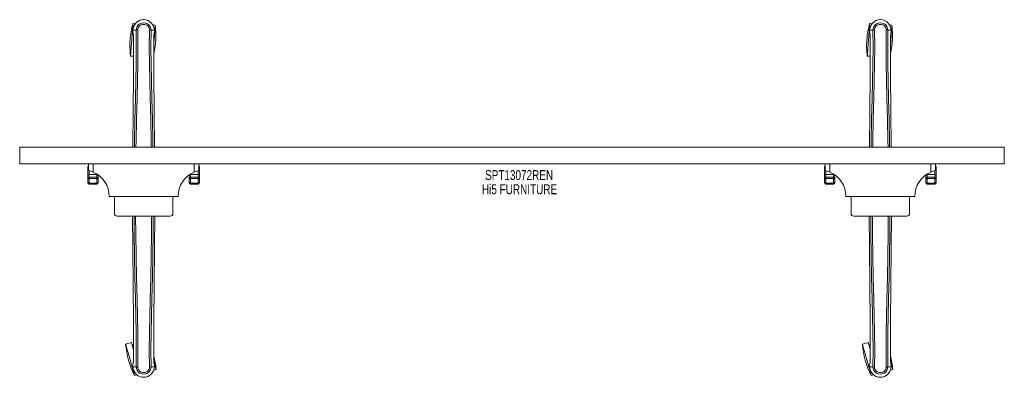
# Model space of a CAD drawing. Header units: inches. Extents: x 8.9 to 80.4, y 25.1 to 51.2.
import ezdxf

# ---------------------------------------------------------------- set-up
doc = ezdxf.new("R2010")
doc.units = ezdxf.units.IN
doc.header["$MEASUREMENT"] = 0
doc.linetypes.add('SLD-Solid', pattern=[0])
doc.layers.add('HI5-SYMBOLTEXT', color=5, linetype='SLD-Solid')
doc.styles.add('SLDTEXTSTYLE0', font='TXT', dxfattribs={"width": 0.75})

# ---------------------------------------------------------------- blocks, each defined once
blk = doc.blocks.new('SW_NOTE_0')
at = {"layer": 'HI5-SYMBOLTEXT', "color": 0, "char_height": 0.72, "attachment_point": 1, "style": 'SLDTEXTSTYLE0'}
for s, insert in [('SPT13072REN', (0, 0.928)), ('Hi5 FURNITURE', (-0.227, -0.107))]:
    blk.add_mtext(s, dxfattribs=dict(at, insert=insert))

msp = doc.modelspace()

# ---------------------------------------------------------------- linework, layer by layer
at = {"color": 7, "linetype": 'SLD-Solid', "lineweight": 15}
for p, q in [((17.318, 50.862), (17.15, 50.874)), ((18.767, 50.756), (18.599, 50.768)), ((70.818, 50.862), (70.65, 50.874)), ((72.267, 50.756), (72.099, 50.768)), ((17.147, 50.381), (17.147, 50.264)), ((17.151, 50.381), (17.147, 50.381)), ((17.147, 50.264), (17.147, 50.26)), ((17.148, 50.381), (17.148, 50.264)), ((17.204, 50.381), (17.151, 50.381)), ((17.227, 50.38), (17.204, 50.381)), ((17.233, 50.38), (17.227, 50.38)), ((17.383, 50.38), (17.233, 50.38)), ((18.47, 50.381), (18.47, 50.38)), ((18.62, 50.38), (18.47, 50.38)), ((18.626, 50.38), (18.62, 50.38)), ((18.649, 50.381), (18.626, 50.38)), ((18.702, 50.381), (18.649, 50.381)), ((18.706, 50.381), (18.702, 50.381)), ((18.704, 50.264), (18.705, 50.381)), ((18.706, 50.381), (18.706, 50.264)), ((18.706, 50.26), (18.706, 50.264)), ((70.647, 50.381), (70.647, 50.264)), ((70.651, 50.381), (70.647, 50.381)), ((70.647, 50.264), (70.647, 50.26)), ((70.648, 50.381), (70.648, 50.264)), ((70.704, 50.381), (70.651, 50.381)), ((70.727, 50.38), (70.704, 50.381)), ((70.733, 50.38), (70.727, 50.38)), ((70.883, 50.38), (70.733, 50.38)), ((71.97, 50.381), (71.97, 50.38)), ((72.12, 50.38), (71.97, 50.38)), ((72.126, 50.38), (72.12, 50.38)), ((72.149, 50.381), (72.126, 50.38)), ((72.202, 50.381), (72.149, 50.381)), ((72.206, 50.381), (72.202, 50.381)), ((72.204, 50.264), (72.205, 50.38)), ((72.206, 50.381), (72.206, 50.264)), ((72.206, 50.26), (72.206, 50.264)), ((17.19, 49.882), (17.19, 49.78)), ((17.191, 49.881), (17.191, 49.779)), ((18.662, 49.792), (18.662, 49.881)), ((18.663, 49.882), (18.663, 49.793)), ((70.69, 49.882), (70.69, 49.78)), ((70.691, 49.881), (70.691, 49.779)), ((72.162, 49.792), (72.162, 49.881)), ((72.163, 49.882), (72.163, 49.793)), ((16.977, 48.506), (17.188, 48.49)), ((70.477, 48.506), (70.688, 48.49)), ((80.426, 41.879), (8.926, 41.879)), ((8.926, 41.879), (8.926, 40.675)), ((80.426, 41.879), (80.426, 40.675)), ((80.426, 40.675), (8.926, 40.675)), ((13.876, 40.292), (13.876, 40.45)), ((13.876, 39.864), (13.876, 40.292)), ((13.926, 40.175), (13.926, 40.675)), ((13.976, 40.163), (13.976, 39.901)), ((14.25, 40.675), (14.25, 40.071)), ((21.603, 40.071), (21.603, 40.675)), ((21.876, 39.901), (21.876, 40.162)), ((21.926, 40.675), (21.926, 40.175)), ((21.976, 40.45), (21.976, 40.292)), ((21.976, 40.292), (21.976, 39.864)), ((67.376, 40.292), (67.376, 40.45)), ((67.376, 39.864), (67.376, 40.292)), ((67.426, 40.175), (67.426, 40.675)), ((67.476, 40.163), (67.476, 39.901)), ((67.75, 40.675), (67.75, 40.071)), ((75.103, 40.071), (75.103, 40.675)), ((75.376, 39.901), (75.376, 40.162)), ((75.426, 40.675), (75.426, 40.175)), ((75.476, 40.45), (75.476, 40.292)), ((75.476, 40.292), (75.476, 39.864)), ((13.876, 39.595), (13.876, 39.864)), ((13.876, 39.511), (13.876, 39.595)), ((13.876, 39.324), (13.876, 39.511)), ((13.976, 39.901), (13.976, 39.692)), ((13.976, 39.901), (14.526, 39.901)), ((13.976, 39.692), (13.976, 39.608)), ((13.976, 39.692), (14.526, 39.692)), ((13.976, 39.608), (13.976, 39.264)), ((13.976, 39.608), (14.526, 39.608)), ((14.526, 39.901), (14.526, 39.927)), ((14.526, 39.692), (14.526, 39.901)), ((14.526, 39.608), (14.526, 39.692)), ((14.526, 39.264), (14.526, 39.608)), ((14.626, 39.86), (14.626, 39.595)), ((14.626, 39.595), (14.626, 39.511)), ((14.626, 39.511), (14.626, 39.324)), ((21.226, 39.595), (21.226, 39.86)), ((21.226, 39.511), (21.226, 39.595)), ((21.226, 39.324), (21.226, 39.511)), ((21.326, 39.927), (21.326, 39.901)), ((21.326, 39.901), (21.326, 39.692)), ((21.326, 39.901), (21.876, 39.901)), ((21.326, 39.692), (21.326, 39.608)), ((21.876, 39.692), (21.326, 39.692)), ((21.326, 39.608), (21.326, 39.264)), ((21.876, 39.608), (21.326, 39.608)), ((21.876, 39.692), (21.876, 39.901)), ((21.876, 39.608), (21.876, 39.692)), ((21.876, 39.264), (21.876, 39.608)), ((21.976, 39.864), (21.976, 39.595)), ((21.976, 39.595), (21.976, 39.511)), ((21.976, 39.511), (21.976, 39.324)), ((67.376, 39.595), (67.376, 39.864)), ((67.376, 39.511), (67.376, 39.595)), ((67.376, 39.324), (67.376, 39.511)), ((67.476, 39.901), (67.476, 39.692)), ((67.476, 39.901), (68.026, 39.901)), ((67.476, 39.692), (67.476, 39.608)), ((67.476, 39.692), (68.026, 39.692)), ((67.476, 39.608), (67.476, 39.264)), ((67.476, 39.608), (68.026, 39.608)), ((68.026, 39.901), (68.026, 39.927)), ((68.026, 39.692), (68.026, 39.901)), ((68.026, 39.608), (68.026, 39.692)), ((68.026, 39.264), (68.026, 39.608)), ((68.126, 39.86), (68.126, 39.595)), ((68.126, 39.595), (68.126, 39.511)), ((68.126, 39.511), (68.126, 39.324)), ((74.726, 39.595), (74.726, 39.86)), ((74.726, 39.511), (74.726, 39.595)), ((74.726, 39.324), (74.726, 39.511)), ((74.826, 39.927), (74.826, 39.901)), ((74.826, 39.901), (74.826, 39.692)), ((74.826, 39.901), (75.376, 39.901)), ((74.826, 39.692), (74.826, 39.608)), ((75.376, 39.692), (74.826, 39.692)), ((74.826, 39.608), (74.826, 39.264)), ((75.376, 39.608), (74.826, 39.608)), ((75.376, 39.692), (75.376, 39.901)), ((75.376, 39.608), (75.376, 39.692)), ((75.376, 39.264), (75.376, 39.608)), ((75.476, 39.864), (75.476, 39.595)), ((75.476, 39.595), (75.476, 39.511)), ((75.476, 39.511), (75.476, 39.324)), ((13.976, 39.264), (14.526, 39.264)), ((13.976, 39.264), (13.976, 39.198)), ((13.976, 39.198), (14.526, 39.198)), ((14.526, 39.198), (14.526, 39.264)), ((21.326, 39.264), (21.876, 39.264)), ((21.326, 39.264), (21.326, 39.198)), ((21.326, 39.198), (21.876, 39.198)), ((21.876, 39.198), (21.876, 39.264)), ((67.476, 39.264), (68.026, 39.264)), ((67.476, 39.264), (67.476, 39.198)), ((67.476, 39.198), (68.026, 39.198)), ((68.026, 39.198), (68.026, 39.264)), ((74.826, 39.264), (75.376, 39.264)), ((74.826, 39.264), (74.826, 39.198)), ((74.826, 39.198), (75.376, 39.198)), ((75.376, 39.198), (75.376, 39.264)), ((20.426, 38.3), (15.426, 38.3)), ((15.801, 37.062), (15.801, 38.3)), ((20.051, 37.062), (20.051, 38.3)), ((73.926, 38.3), (68.926, 38.3)), ((69.301, 37.062), (69.301, 38.3)), ((73.551, 37.062), (73.551, 38.3)), ((19.851, 36.862), (16.001, 36.862)), ((73.351, 36.862), (69.501, 36.862)), ((17.037, 27.683), (16.621, 27.565)), ((17.189, 27.531), (17.149, 27.519)), ((70.537, 27.683), (70.121, 27.565)), ((70.689, 27.531), (70.649, 27.519)), ((17.19, 26.418), (17.19, 26.507)), ((17.191, 26.507), (17.191, 26.419)), ((18.662, 26.419), (18.662, 26.52)), ((18.663, 26.418), (18.663, 26.52)), ((70.69, 26.418), (70.69, 26.507)), ((70.691, 26.507), (70.691, 26.419)), ((72.162, 26.419), (72.162, 26.52)), ((72.163, 26.418), (72.163, 26.52)), ((17.147, 26.04), (17.147, 26.036)), ((17.147, 25.919), (17.147, 26.036)), ((17.147, 25.919), (17.151, 25.919)), ((17.148, 26.036), (17.148, 25.919)), ((17.151, 25.919), (17.204, 25.919)), ((17.204, 25.919), (17.227, 25.919)), ((17.227, 25.919), (17.233, 25.919)), ((17.233, 25.919), (17.383, 25.919)), ((17.383, 25.919), (17.383, 25.919)), ((18.47, 25.919), (18.62, 25.919)), ((18.62, 25.919), (18.626, 25.919)), ((18.626, 25.919), (18.649, 25.919)), ((18.649, 25.919), (18.702, 25.919)), ((18.702, 25.919), (18.706, 25.919)), ((18.705, 25.919), (18.704, 26.036)), ((18.706, 26.036), (18.706, 26.04)), ((18.706, 25.919), (18.706, 26.036)), ((70.647, 26.04), (70.647, 26.036)), ((70.647, 25.919), (70.647, 26.036)), ((70.647, 25.919), (70.651, 25.919)), ((70.648, 26.036), (70.648, 25.919)), ((70.651, 25.919), (70.704, 25.919)), ((70.704, 25.919), (70.727, 25.919)), ((70.727, 25.919), (70.733, 25.919)), ((70.733, 25.919), (70.883, 25.919)), ((70.883, 25.919), (70.883, 25.919)), ((71.97, 25.919), (72.12, 25.919)), ((72.12, 25.919), (72.126, 25.919)), ((72.126, 25.919), (72.149, 25.919)), ((72.149, 25.919), (72.202, 25.919)), ((72.202, 25.919), (72.206, 25.919)), ((72.205, 25.919), (72.204, 26.036)), ((72.206, 26.036), (72.206, 26.04)), ((72.206, 25.919), (72.206, 26.036)), ((17.267, 25.279), (17.429, 25.325)), ((18.665, 25.675), (18.827, 25.721)), ((70.767, 25.279), (70.929, 25.325)), ((72.165, 25.675), (72.327, 25.721))]:
    msp.add_line(p, q, dxfattribs=at)
at = {"color": 7, "linetype": 'SLD-Solid', "lineweight": 15, "flags": 128}
for points in [[(17.15, 50.874), (17.15, 50.867), (17.148, 50.847), (17.146, 50.812), (17.142, 50.765), (17.138, 50.705), (17.133, 50.633), (17.127, 50.55), (17.12, 50.457), (17.112, 50.355), (17.104, 50.245), (17.096, 50.128), (17.087, 50.007), (17.078, 49.882), (17.068, 49.754), (17.059, 49.626), (17.05, 49.498), (17.04, 49.373), (17.031, 49.252), (17.023, 49.135), (17.015, 49.025), (17.007, 48.923), (17.001, 48.83), (16.995, 48.747), (16.989, 48.675), (16.985, 48.615), (16.981, 48.568), (16.979, 48.533), (16.977, 48.513), (16.977, 48.506), (16.977, 48.506)], [(17.501, 50.41), (17.506, 50.488), (17.529, 50.564), (17.568, 50.634), (17.622, 50.695), (17.688, 50.744), (17.762, 50.781), (17.843, 50.803), (17.926, 50.81), (18.01, 50.803), (18.091, 50.781), (18.165, 50.744), (18.231, 50.695), (18.285, 50.634), (18.324, 50.564), (18.347, 50.488), (18.352, 50.41)], [(70.65, 50.874), (70.65, 50.867), (70.648, 50.847), (70.646, 50.812), (70.642, 50.765), (70.638, 50.705), (70.633, 50.633), (70.627, 50.55), (70.62, 50.457), (70.612, 50.355), (70.604, 50.245), (70.596, 50.128), (70.587, 50.007), (70.578, 49.882), (70.568, 49.754), (70.559, 49.626), (70.55, 49.498), (70.54, 49.373), (70.531, 49.252), (70.523, 49.135), (70.515, 49.025), (70.507, 48.923), (70.501, 48.83), (70.495, 48.747), (70.489, 48.675), (70.485, 48.615), (70.481, 48.568), (70.479, 48.533), (70.477, 48.513), (70.477, 48.506), (70.477, 48.506)], [(71.001, 50.41), (71.006, 50.488), (71.029, 50.564), (71.068, 50.634), (71.122, 50.695), (71.188, 50.744), (71.262, 50.781), (71.343, 50.803), (71.426, 50.81), (71.51, 50.803), (71.591, 50.781), (71.665, 50.744), (71.731, 50.695), (71.785, 50.634), (71.824, 50.564), (71.847, 50.488), (71.852, 50.41)], [(17.147, 50.264), (17.16, 50.169), (17.176, 50.094)], [(17.147, 50.26), (17.159, 50.172), (17.178, 50.083)], [(17.176, 50.094), (17.176, 50.088), (17.178, 50.083)], [(17.258, 41.879), (17.263, 42.282), (17.293, 43.868), (17.331, 45.451), (17.36, 46.691), (17.384, 47.927), (17.394, 49.157), (17.383, 50.38)], [(17.368, 41.879), (17.374, 42.329), (17.407, 43.911), (17.448, 45.49), (17.479, 46.727), (17.503, 47.96), (17.513, 49.189), (17.501, 50.41)], [(18.484, 41.879), (18.479, 42.328), (18.446, 43.911), (18.405, 45.49), (18.374, 46.727), (18.349, 47.96), (18.34, 49.188), (18.352, 50.41)], [(18.595, 41.879), (18.59, 42.282), (18.56, 43.868), (18.522, 45.451), (18.492, 46.691), (18.469, 47.927), (18.459, 49.157), (18.47, 50.38)], [(18.767, 50.756), (18.767, 50.749), (18.765, 50.728), (18.763, 50.694), (18.759, 50.646), (18.755, 50.586), (18.749, 50.514), (18.743, 50.431), (18.737, 50.338), (18.729, 50.236), (18.721, 50.126), (18.712, 50.01), (18.704, 49.888), (18.694, 49.763), (18.685, 49.636), (18.676, 49.507), (18.666, 49.38), (18.664, 49.342)], [(18.675, 50.083), (18.692, 50.161), (18.706, 50.26)], [(18.675, 50.083), (18.677, 50.088), (18.677, 50.094)], [(18.706, 50.264), (18.693, 50.169), (18.677, 50.094)], [(70.647, 50.264), (70.66, 50.169), (70.676, 50.094)], [(70.647, 50.26), (70.659, 50.172), (70.678, 50.083)], [(70.676, 50.094), (70.676, 50.088), (70.678, 50.083)], [(70.758, 41.879), (70.763, 42.282), (70.793, 43.868), (70.831, 45.451), (70.86, 46.691), (70.884, 47.927), (70.894, 49.157), (70.883, 50.38)], [(70.868, 41.879), (70.874, 42.329), (70.907, 43.911), (70.948, 45.49), (70.979, 46.727), (71.003, 47.96), (71.013, 49.189), (71.001, 50.41)], [(71.984, 41.879), (71.979, 42.328), (71.946, 43.911), (71.905, 45.49), (71.874, 46.727), (71.849, 47.96), (71.84, 49.188), (71.852, 50.41)], [(72.095, 41.879), (72.09, 42.282), (72.06, 43.868), (72.022, 45.451), (71.992, 46.691), (71.969, 47.927), (71.959, 49.157), (71.97, 50.38)], [(72.267, 50.756), (72.267, 50.749), (72.265, 50.728), (72.263, 50.694), (72.259, 50.646), (72.255, 50.586), (72.249, 50.514), (72.243, 50.431), (72.237, 50.338), (72.229, 50.236), (72.221, 50.126), (72.212, 50.01), (72.204, 49.888), (72.194, 49.763), (72.185, 49.636), (72.176, 49.507), (72.166, 49.38), (72.164, 49.342)], [(72.175, 50.083), (72.192, 50.161), (72.206, 50.26)], [(72.175, 50.083), (72.177, 50.088), (72.177, 50.094)], [(72.206, 50.264), (72.193, 50.169), (72.177, 50.094)], [(17.19, 49.78), (17.187, 47.163), (17.17, 44.447), (17.147, 41.879)], [(17.19, 49.882), (17.189, 49.881), (17.19, 49.881), (17.191, 49.881)], [(18.662, 49.881), (18.663, 49.881), (18.663, 49.881), (18.663, 49.882)], [(18.663, 49.793), (18.666, 47.164), (18.683, 44.446), (18.706, 41.879)], [(70.69, 49.78), (70.687, 47.163), (70.67, 44.447), (70.647, 41.879)], [(70.69, 49.882), (70.689, 49.881), (70.69, 49.881), (70.691, 49.881)], [(72.162, 49.881), (72.163, 49.881), (72.163, 49.881), (72.163, 49.882)], [(72.163, 49.793), (72.166, 47.164), (72.183, 44.446), (72.206, 41.879)], [(13.926, 40.324), (13.921, 40.322), (13.906, 40.318), (13.893, 40.312), (13.884, 40.306), (13.878, 40.299), (13.876, 40.292)], [(21.976, 40.292), (21.975, 40.299), (21.969, 40.306), (21.96, 40.312), (21.947, 40.318), (21.932, 40.322), (21.926, 40.324)], [(67.426, 40.324), (67.421, 40.322), (67.406, 40.318), (67.393, 40.312), (67.384, 40.306), (67.378, 40.299), (67.376, 40.292)], [(75.476, 40.292), (75.475, 40.299), (75.469, 40.306), (75.46, 40.312), (75.447, 40.318), (75.432, 40.322), (75.426, 40.324)], [(13.976, 39.901), (13.957, 39.901), (13.938, 39.898), (13.921, 39.895), (13.906, 39.89), (13.893, 39.885), (13.884, 39.879), (13.878, 39.872), (13.876, 39.864)], [(21.976, 39.864), (21.975, 39.872), (21.969, 39.879), (21.96, 39.885), (21.947, 39.89), (21.932, 39.895), (21.915, 39.898), (21.896, 39.901), (21.876, 39.901)], [(67.476, 39.901), (67.457, 39.901), (67.438, 39.898), (67.421, 39.895), (67.406, 39.89), (67.393, 39.885), (67.384, 39.879), (67.378, 39.872), (67.376, 39.864)], [(75.476, 39.864), (75.475, 39.872), (75.469, 39.879), (75.46, 39.885), (75.447, 39.89), (75.432, 39.895), (75.415, 39.898), (75.396, 39.901), (75.376, 39.901)], [(13.876, 39.324), (13.876, 39.324), (13.876, 39.324), (13.876, 39.323), (13.876, 39.322), (13.877, 39.321), (13.877, 39.317), (13.879, 39.311), (13.891, 39.294), (13.904, 39.284), (13.906, 39.282), (13.934, 39.27), (13.95, 39.266), (13.97, 39.264), (13.976, 39.264)], [(14.526, 39.264), (14.533, 39.264), (14.552, 39.266), (14.569, 39.27), (14.597, 39.282), (14.599, 39.284), (14.612, 39.294), (14.624, 39.311), (14.626, 39.317), (14.626, 39.321), (14.626, 39.322), (14.626, 39.323), (14.626, 39.324), (14.626, 39.324), (14.626, 39.324)], [(21.226, 39.324), (21.226, 39.324), (21.226, 39.324), (21.226, 39.323), (21.226, 39.322), (21.227, 39.321), (21.227, 39.317), (21.229, 39.311), (21.241, 39.294), (21.254, 39.284), (21.256, 39.282), (21.284, 39.27), (21.3, 39.266), (21.32, 39.264), (21.326, 39.264)], [(21.876, 39.264), (21.883, 39.264), (21.902, 39.266), (21.919, 39.27), (21.947, 39.282), (21.949, 39.284), (21.962, 39.294), (21.974, 39.311), (21.976, 39.317), (21.976, 39.321), (21.976, 39.322), (21.976, 39.323), (21.976, 39.324), (21.976, 39.324), (21.976, 39.324)], [(67.376, 39.324), (67.376, 39.324), (67.376, 39.324), (67.376, 39.323), (67.376, 39.322), (67.377, 39.321), (67.377, 39.317), (67.379, 39.311), (67.391, 39.294), (67.404, 39.284), (67.406, 39.282), (67.434, 39.27), (67.45, 39.266), (67.47, 39.264), (67.476, 39.264)], [(68.026, 39.264), (68.033, 39.264), (68.052, 39.266), (68.069, 39.27), (68.097, 39.282), (68.099, 39.284), (68.112, 39.294), (68.124, 39.311), (68.126, 39.317), (68.126, 39.321), (68.126, 39.322), (68.126, 39.323), (68.126, 39.324), (68.126, 39.324), (68.126, 39.324)], [(74.726, 39.324), (74.726, 39.324), (74.726, 39.324), (74.726, 39.323), (74.726, 39.322), (74.727, 39.321), (74.727, 39.317), (74.729, 39.311), (74.741, 39.294), (74.754, 39.284), (74.756, 39.282), (74.784, 39.27), (74.8, 39.266), (74.82, 39.264), (74.826, 39.264)], [(75.376, 39.264), (75.383, 39.264), (75.402, 39.266), (75.419, 39.27), (75.447, 39.282), (75.449, 39.284), (75.462, 39.294), (75.474, 39.311), (75.476, 39.317), (75.476, 39.321), (75.476, 39.322), (75.476, 39.323), (75.476, 39.324), (75.476, 39.324), (75.476, 39.324)], [(17.19, 26.507), (17.187, 29.135), (17.17, 31.854), (17.145, 34.572), (17.124, 36.862)], [(17.24, 36.862), (17.244, 35.607), (17.263, 34.018), (17.293, 32.431), (17.331, 30.849), (17.36, 29.609), (17.384, 28.373), (17.394, 27.143), (17.383, 25.919)], [(17.348, 36.862), (17.354, 35.556), (17.374, 33.971), (17.407, 32.389), (17.448, 30.81), (17.479, 29.573), (17.503, 28.339), (17.513, 27.111), (17.501, 25.889)], [(18.504, 36.862), (18.499, 35.556), (18.479, 33.971), (18.446, 32.389), (18.405, 30.81), (18.374, 29.573), (18.349, 28.339), (18.34, 27.111), (18.352, 25.889)], [(18.613, 36.862), (18.609, 35.607), (18.59, 34.018), (18.56, 32.431), (18.522, 30.849), (18.492, 29.609), (18.469, 28.373), (18.459, 27.143), (18.47, 25.919)], [(18.663, 26.52), (18.666, 29.136), (18.683, 31.852), (18.708, 34.574), (18.729, 36.862)], [(70.69, 26.507), (70.687, 29.135), (70.67, 31.854), (70.645, 34.572), (70.624, 36.862)], [(70.74, 36.862), (70.744, 35.607), (70.763, 34.018), (70.793, 32.431), (70.831, 30.849), (70.86, 29.609), (70.884, 28.373), (70.894, 27.143), (70.883, 25.919)], [(70.848, 36.862), (70.854, 35.556), (70.874, 33.971), (70.907, 32.389), (70.948, 30.81), (70.979, 29.573), (71.003, 28.339), (71.013, 27.111), (71.001, 25.889)], [(72.004, 36.862), (71.999, 35.556), (71.979, 33.971), (71.946, 32.389), (71.905, 30.81), (71.874, 29.573), (71.849, 28.339), (71.84, 27.111), (71.852, 25.889)], [(72.113, 36.862), (72.109, 35.607), (72.09, 34.018), (72.06, 32.431), (72.022, 30.849), (71.992, 29.609), (71.969, 28.373), (71.959, 27.143), (71.97, 25.919)], [(72.163, 26.52), (72.166, 29.136), (72.183, 31.852), (72.208, 34.574), (72.229, 36.862)], [(17.267, 25.279), (17.265, 25.286), (17.259, 25.306), (17.25, 25.339), (17.237, 25.385), (17.221, 25.443), (17.201, 25.512), (17.178, 25.593), (17.153, 25.682), (17.125, 25.781), (17.095, 25.887), (17.063, 25.999), (17.03, 26.116), (16.996, 26.237), (16.961, 26.36), (16.926, 26.484), (16.891, 26.607), (16.857, 26.728), (16.824, 26.845), (16.792, 26.957), (16.762, 27.063), (16.735, 27.162), (16.709, 27.252), (16.687, 27.332), (16.667, 27.401), (16.651, 27.459), (16.638, 27.505), (16.628, 27.538), (16.623, 27.558), (16.621, 27.565)], [(17.189, 27.147), (17.179, 27.181), (17.151, 27.28), (17.126, 27.37), (17.103, 27.45), (17.084, 27.519), (17.067, 27.577), (17.054, 27.623), (17.045, 27.656), (17.039, 27.676), (17.037, 27.683)], [(17.188, 27.38), (17.174, 27.428), (17.162, 27.471), (17.154, 27.5), (17.149, 27.516), (17.149, 27.519)], [(70.767, 25.279), (70.765, 25.286), (70.759, 25.306), (70.75, 25.339), (70.737, 25.385), (70.721, 25.443), (70.701, 25.512), (70.678, 25.593), (70.653, 25.682), (70.625, 25.781), (70.595, 25.887), (70.563, 25.999), (70.53, 26.116), (70.496, 26.237), (70.461, 26.36), (70.426, 26.484), (70.391, 26.607), (70.357, 26.728), (70.324, 26.845), (70.292, 26.957), (70.262, 27.063), (70.235, 27.162), (70.209, 27.252), (70.187, 27.332), (70.167, 27.401), (70.151, 27.459), (70.138, 27.505), (70.128, 27.538), (70.123, 27.558), (70.121, 27.565)], [(70.689, 27.147), (70.679, 27.181), (70.651, 27.28), (70.626, 27.37), (70.603, 27.45), (70.584, 27.519), (70.567, 27.577), (70.554, 27.623), (70.545, 27.656), (70.539, 27.676), (70.537, 27.683)], [(70.688, 27.38), (70.674, 27.428), (70.662, 27.471), (70.654, 27.5), (70.649, 27.516), (70.649, 27.519)], [(17.178, 26.217), (17.161, 26.138), (17.147, 26.04)], [(17.147, 26.036), (17.16, 26.131), (17.176, 26.206)], [(17.178, 26.217), (17.176, 26.211), (17.176, 26.206)], [(17.191, 26.419), (17.19, 26.418), (17.189, 26.418), (17.19, 26.418)], [(18.352, 25.889), (18.347, 25.811), (18.324, 25.736), (18.285, 25.666), (18.231, 25.605), (18.165, 25.555), (18.091, 25.519), (18.01, 25.497), (17.926, 25.489), (17.843, 25.497), (17.762, 25.519), (17.688, 25.555), (17.622, 25.605), (17.568, 25.666), (17.529, 25.736), (17.506, 25.811), (17.501, 25.889)], [(18.663, 26.418), (18.663, 26.418), (18.663, 26.418), (18.662, 26.419)], [(18.827, 25.721), (18.825, 25.727), (18.819, 25.747), (18.81, 25.78), (18.797, 25.826), (18.781, 25.884), (18.761, 25.954), (18.738, 26.034), (18.713, 26.123), (18.685, 26.222), (18.67, 26.276)], [(18.677, 26.206), (18.677, 26.211), (18.675, 26.217)], [(18.706, 26.04), (18.694, 26.128), (18.675, 26.217)], [(18.706, 26.036), (18.693, 26.131), (18.677, 26.206)], [(70.678, 26.217), (70.661, 26.138), (70.647, 26.04)], [(70.647, 26.036), (70.66, 26.131), (70.676, 26.206)], [(70.678, 26.217), (70.676, 26.211), (70.676, 26.206)], [(70.691, 26.419), (70.69, 26.418), (70.689, 26.418), (70.69, 26.418)], [(71.852, 25.889), (71.847, 25.811), (71.824, 25.736), (71.785, 25.666), (71.731, 25.605), (71.665, 25.555), (71.591, 25.519), (71.51, 25.497), (71.426, 25.489), (71.343, 25.497), (71.262, 25.519), (71.188, 25.555), (71.122, 25.605), (71.068, 25.666), (71.029, 25.736), (71.006, 25.811), (71.001, 25.889)], [(72.163, 26.418), (72.163, 26.418), (72.163, 26.418), (72.162, 26.419)], [(72.327, 25.721), (72.325, 25.727), (72.319, 25.747), (72.31, 25.78), (72.297, 25.826), (72.281, 25.884), (72.261, 25.954), (72.238, 26.034), (72.213, 26.123), (72.185, 26.222), (72.17, 26.276)], [(72.177, 26.206), (72.177, 26.211), (72.175, 26.217)], [(72.206, 26.04), (72.194, 26.128), (72.175, 26.217)], [(72.206, 26.036), (72.193, 26.131), (72.177, 26.206)]]:
    msp.add_lwpolyline(points, dxfattribs=at)
at = {"color": 7, "linetype": 'SLD-Solid', "lineweight": 15}
for centre, radius, start, end in [((22.958, 49.258), 6.029, 164.44794, 175.808), ((17.926, 50.374), 0.78, 0, 179.4852), ((17.926, 50.374), 0.78, 0.52882, 179.47118), ((17.926, 50.386), 0.543, 359.36601, 180.63399), ((76.458, 49.258), 6.029, 164.44794, 175.808), ((71.426, 50.374), 0.78, 0, 179.4852), ((71.426, 50.374), 0.78, 0.52882, 179.47118), ((71.426, 50.386), 0.543, 359.36607, 180.63393), ((17.177, 50.264), 0.03, 180.21777, 185.27383), ((15.989, 49.91), 1.202, 358.65636, 8.81438), ((17.5, 50.169), 0.242, 89.73537, 118.82496), ((18.351, 50.161), 0.249, 61.70478, 89.86263), ((19.865, 49.91), 1.202, 171.18693, 181.34265), ((12.786, 50.004), 6.029, 347.44873, 7.16806), ((70.677, 50.264), 0.03, 180.21777, 185.27383), ((69.488, 49.91), 1.202, 358.65645, 8.81365), ((71, 50.169), 0.242, 89.73566, 118.8244), ((71.851, 50.161), 0.249, 61.70588, 89.86181), ((73.364, 49.91), 1.202, 171.18486, 181.34251), ((66.286, 50.004), 6.029, 347.44873, 7.16806), ((22.958, 49.258), 6.029, 175.808, 187.16806), ((76.458, 49.258), 6.029, 175.808, 187.16806), ((13.976, 40.45), 0.1, 120, 180), ((13.504, 38.297), 1.925, 67.17694, 77.31162), ((13.504, 38.299), 1.923, 0.01329, 67.15568), ((22.349, 38.299), 1.923, 112.85339, 179.97762), ((22.348, 38.3), 1.922, 102.68045, 112.83099), ((21.876, 40.45), 0.1, 0, 60), ((67.476, 40.45), 0.1, 120, 180), ((67.004, 38.297), 1.925, 67.1764, 77.3118), ((67.004, 38.299), 1.923, 0.01356, 67.15562), ((75.849, 38.299), 1.923, 112.85327, 179.97776), ((75.848, 38.3), 1.922, 102.67998, 112.83134), ((75.376, 40.45), 0.1, 0, 60), ((13.975, 39.593), 0.0984, 89.03007, 178.99571), ((13.975, 39.51), 0.0982, 88.93587, 179.31151), ((14.527, 39.654), 0.247, 79.23353, 90.22631), ((14.528, 39.593), 0.0983, 1.00293, 90.97062), ((14.528, 39.51), 0.0982, 0.68821, 91.06374), ((21.325, 39.593), 0.0983, 89.03006, 178.99639), ((21.325, 39.51), 0.0982, 88.93123, 179.31682), ((21.325, 39.654), 0.247, 89.77402, 100.76614), ((21.878, 39.593), 0.0983, 1.00361, 90.96994), ((21.878, 39.51), 0.0982, 0.68293, 91.06903), ((67.475, 39.593), 0.0984, 89.03084, 178.99561), ((67.475, 39.51), 0.0982, 88.91693, 179.33112), ((68.027, 39.654), 0.247, 79.23275, 90.22683), ((68.028, 39.593), 0.0984, 1.00439, 90.96916), ((68.028, 39.51), 0.0982, 0.66888, 91.08307), ((74.825, 39.593), 0.0984, 89.03084, 178.99561), ((74.825, 39.51), 0.0982, 88.95719, 179.29086), ((74.825, 39.654), 0.247, 89.77366, 100.76676), ((75.378, 39.593), 0.0983, 1.00284, 90.97071), ((75.378, 39.51), 0.0982, 0.66888, 91.08307), ((13.996, 39.317), 0.119, 176.68442, 260.76419), ((14.507, 39.317), 0.119, 279.21887, 3.33318), ((21.346, 39.317), 0.119, 176.66733, 260.78062), ((21.857, 39.317), 0.119, 279.21926, 3.33278), ((67.496, 39.317), 0.119, 176.70083, 260.74712), ((68.007, 39.317), 0.119, 279.25288, 3.29917), ((74.846, 39.317), 0.119, 176.70083, 260.74712), ((75.357, 39.317), 0.119, 279.18652, 3.36552), ((16.001, 37.062), 0.2, 180, 270), ((19.851, 37.062), 0.2, 270, 0), ((69.501, 37.062), 0.2, 180, 270), ((73.351, 37.062), 0.2, 270, 0), ((22.631, 28.03), 6.029, 184.42958, 207.14969), ((76.131, 28.03), 6.029, 184.42958, 207.14969), ((12.816, 25.255), 6.029, 4.42958, 13.96119), ((66.316, 25.255), 6.029, 4.42958, 13.96119), ((17.926, 25.926), 0.78, 180, 359.4852), ((17.926, 25.926), 0.78, 180.52882, 359.47118), ((15.988, 26.39), 1.202, 351.18721, 1.34207), ((17.501, 26.138), 0.249, 241.70431, 269.86256), ((17.926, 25.913), 0.543, 179.36597, 0.63403), ((18.353, 26.131), 0.242, 269.7375, 298.82336), ((19.864, 26.39), 1.202, 178.65656, 188.81384), ((18.676, 26.035), 0.03, 0.21777, 5.27383), ((71.426, 25.926), 0.78, 180, 359.4852), ((71.426, 25.926), 0.78, 180.52882, 359.47118), ((69.488, 26.39), 1.202, 351.18794, 1.34197), ((71.001, 26.138), 0.249, 241.70346, 269.8626), ((71.426, 25.913), 0.543, 179.36607, 0.63393), ((71.853, 26.131), 0.242, 269.73639, 298.8253), ((73.364, 26.39), 1.201, 178.65616, 188.81645), ((72.176, 26.035), 0.03, 0.21777, 5.27383)]:
    msp.add_arc(centre, radius, start, end, dxfattribs=at)

# ---------------------------------------------------------------- block references
at = {"layer": 'HI5-SYMBOLTEXT', "color": 5}
msp.add_blockref('SW_NOTE_0', (42.723, 39.287), dxfattribs=at)

doc.saveas('drawing.dxf')
